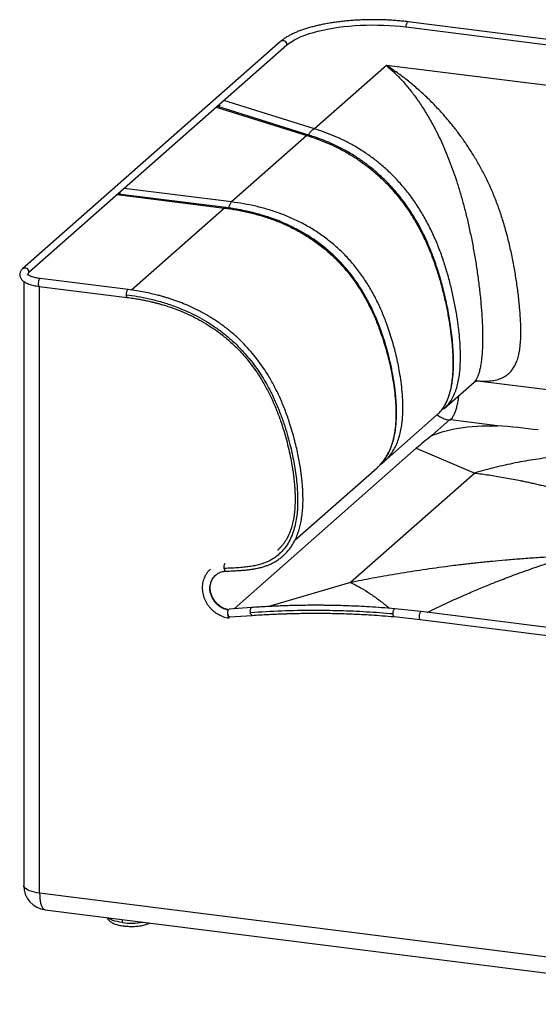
# Paper-space layout '_Dimetric' of a CAD drawing. Header units: millimetres. Extents: x -353 to 749, y -299 to 698.
# Tile 1 of 2: x -353 to 171, y -298 to 698. Entities that reach past the tile are written whole.
import ezdxf

# ---------------------------------------------------------------- set-up
doc = ezdxf.new("R2010")
doc.units = ezdxf.units.MM

psp = doc.layouts.new('_Dimetric')

# ---------------------------------------------------------------- linework, layer by layer
at = {"color": 7, "linetype": 'Continuous', "lineweight": 25}
for p, q in [((37.42, 690.61), (727.29, 603.7)), ((729.2, 608.91), (39.34, 695.83)), ((-89.48, 675.95), (-350.23, 445.99)), ((-343.84, 442.52), (-83.1, 672.48)), ((17.46, 651.79), (-55.33, 587.6)), ((210.04, 627.53), (17.46, 651.79)), ((-154.51, 609.5), (-62.99, 580.85)), ((-60, 580.96), (-152.94, 610.06)), ((-152.32, 609.86), (-150.45, 611.52)), ((-55.33, 587.6), (-146.85, 616.25)), ((-62.99, 580.85), (-139.17, 513.66)), ((-254.75, 521.1), (-146.24, 507.43)), ((-144.99, 507.92), (-253.55, 521.6)), ((-252.55, 521.47), (-251.24, 522.63)), ((-139.17, 513.66), (-247.68, 527.33)), ((-146.24, 507.43), (-240.23, 424.53)), ((-349.2, 433.31), (-349.2, -177.49)), ((-333.54, 428.28), (-244.67, 417.09)), ((-333.04, -185.29), (-333.04, 428.22)), ((-243.67, 425.02), (-332.54, 436.22)), ((75.89, 304.7), (106, 331.25)), ((110.01, 332.9), (213.49, 319.86)), ((75.15, 304.19), (75.81, 304.79)), ((75.15, 304.11), (75.83, 304.64)), ((15.17, 251.15), (68.24, 297.95)), ((81.18, 293.15), (63.21, 277.3)), ((129.76, 287.32), (82.21, 293.31)), ((47.63, 264.51), (-136.34, 102.27)), ((47.63, 264.51), (106.77, 239.52)), ((11.67, 248.56), (15.19, 251.16)), ((14.79, 250.88), (15.12, 251.2)), ((-75.02, 171.6), (8.1, 244.91)), ((106.77, 239.52), (-18.86, 128.73)), ((-18.86, 128.73), (-101.32, 104.56)), ((-118.83, 103.5), (-141.56, 101.9)), ((52.71, 99.4), (25.97, 102.25)), ((-141, 93.92), (-118.26, 95.52)), ((25.27, 94.28), (51.71, 91.46)), ((51.71, 91.46), (366.29, 51.83)), ((367.29, 59.77), (52.71, 99.4)), ((424.65, -280.75), (-333.04, -185.29)), ((-327.32, -202.3), (430.36, -297.76)), ((-249.26, -215.11), (-249.26, -212.13))]:
    psp.add_line(p, q, dxfattribs=at)
at = {"color": 7, "linetype": 'Continuous', "lineweight": 25, "flags": 128}
for points in [[(-83.1, 672.48), (-80.85, 674.29), (-78.26, 676.04), (-75.35, 677.74), (-72.13, 679.38), (-68.6, 680.95), (-64.79, 682.44), (-60.7, 683.84), (-56.35, 685.16), (-51.77, 686.38), (-46.96, 687.51), (-41.95, 688.53), (-36.76, 689.45), (-31.41, 690.25), (-25.91, 690.95), (-20.3, 691.52), (-14.59, 691.98), (-8.8, 692.31), (-2.96, 692.53), (2.9, 692.62), (8.78, 692.59), (14.63, 692.44), (20.45, 692.16), (26.2, 691.76), (31.86, 691.25), (37.42, 690.61)], [(37.42, 690.61), (37.48, 691.78), (37.67, 692.95), (37.95, 694.03), (38.32, 694.91), (38.73, 695.53), (39.15, 695.81), (39.34, 695.83)], [(-332.54, 436.22), (-332.93, 436.1), (-333.35, 435.65), (-333.75, 434.89), (-334.07, 433.9), (-334.31, 432.76), (-334.44, 431.58), (-334.44, 430.46), (-334.31, 429.49), (-334.07, 428.77), (-333.75, 428.36), (-333.54, 428.28)], [(63.21, 277.3), (73.93, 281.2), (85.96, 284.16), (99.28, 286.16), (113.89, 287.22), (129.76, 287.32)], [(-142.48, 100.93), (-144.45, 101.4), (-147.02, 102.32), (-149.48, 103.58), (-151.79, 105.14), (-153.92, 106.97), (-155.82, 109.05), (-157.45, 111.34), (-158.8, 113.79), (-159.83, 116.37), (-160.53, 119.02), (-160.88, 121.69), (-160.88, 124.35), (-160.52, 126.93), (-159.82, 129.4), (-158.79, 131.72), (-157.44, 133.83), (-155.8, 135.7), (-155.19, 136.26)], [(-141, 93.92), (-141.37, 94), (-141.83, 94.41), (-142.24, 95.14), (-142.57, 96.11), (-142.78, 97.24), (-142.86, 98.43), (-142.8, 99.57), (-142.61, 100.57), (-142.29, 101.33), (-141.89, 101.78), (-141.56, 101.9)], [(-142.65, 96.7), (-142.69, 95.53), (-142.6, 94.48), (-142.4, 93.67), (-142.09, 93.16), (-141.7, 92.99), (-141.28, 93.19)], [(-333.04, -185.29), (-335.79, -184.88), (-338.38, -184.36), (-340.76, -183.74), (-342.89, -183.03), (-344.76, -182.24), (-346.32, -181.37), (-347.56, -180.46), (-348.47, -179.5), (-349.01, -178.51), (-349.2, -177.5), (-349.2, -177.49)], [(-333.04, -185.29), (-332.97, -188.07), (-332.78, -190.7), (-332.46, -193.14), (-332.03, -195.35), (-331.47, -197.3), (-330.82, -198.96), (-330.06, -200.31), (-329.22, -201.32), (-328.31, -201.99), (-327.33, -202.3), (-327.32, -202.3)], [(-249.26, -215.11), (-252.01, -214.7), (-254.59, -214.18), (-256.97, -213.56), (-259.11, -212.85), (-260.97, -212.05), (-262.54, -211.19), (-263.75, -210.31)]]:
    psp.add_lwpolyline(points, dxfattribs=at)
at = {"color": 7, "linetype": 'Continuous', "lineweight": 25}
for centre, radius, start, end in [((-87.16, 672.61), 4.07, 358.09407, 124.85988), ((-347.91, 442.66), 4.07, 358.09215, 124.8888), ((-341.85, 439.82), 3.36, 126.43326, 175.88941), ((56.15, -628.51), 918.78, 82.82062, 85.4049), ((233.02, 54.68), 280, 127.33647, 131.4629), ((-324.2, -177.49), 25, 180, 262.81924), ((-240.46, -144.37), 71.28, 262.91222, 279.36535)]:
    psp.add_arc(centre, radius, start, end, dxfattribs=at)
for points, knots in [([(39.34, 695.83), (38.41, 695.94), (35.71, 696.27), (31.18, 696.74), (25.71, 697.2), (20.18, 697.55), (14.61, 697.8), (9, 697.94), (3.37, 697.97), (-2.25, 697.9), (-7.85, 697.72), (-13.41, 697.44), (-18.92, 697.05), (-24.35, 696.56), (-29.7, 695.96), (-34.94, 695.26), (-40.07, 694.46), (-45.06, 693.57), (-49.89, 692.58), (-54.57, 691.49), (-59.06, 690.32), (-63.37, 689.06), (-67.47, 687.7), (-71.36, 686.27), (-75.03, 684.75), (-78.46, 683.14), (-81.64, 681.46), (-84.57, 679.68), (-87.21, 677.86), (-88.74, 676.58), (-89.48, 675.95)], [0, 0, 0, 0, 0.019015, 0.055165, 0.091298, 0.127415, 0.163521, 0.199618, 0.23571, 0.271802, 0.307896, 0.343994, 0.380101, 0.416221, 0.452358, 0.488515, 0.5247, 0.560916, 0.597172, 0.633474, 0.669833, 0.706257, 0.74276, 0.779356, 0.81606, 0.852889, 0.889856, 0.926968, 0.964216, 1, 1, 1, 1]), ([(17.46, 651.79), (20.03, 649.51), (25.16, 644.96), (32.72, 637.19), (40.1, 628.7), (47.27, 619.37), (54.24, 609.17), (61.01, 598.05), (66.91, 587.16), (71.98, 576.79), (76.26, 567.25), (80.39, 557.21), (84.36, 546.63), (88.19, 535.5), (91.84, 523.78), (95.31, 511.53), (98.57, 498.8), (101.6, 485.62), (104.38, 472.03), (106.91, 458.09), (109.14, 443.91), (111.06, 429.63), (112.63, 415.42), (113.66, 403.14), (114.28, 392.85), (114.6, 384.53), (114.71, 376.53), (114.6, 368.92), (114.25, 361.78), (113.68, 355.25), (112.91, 349.42), (111.95, 344.38), (110.84, 340.14), (109.6, 336.69), (108.27, 334.04), (107.05, 332.2), (106.25, 331.58), (105.93, 331.34)], [0, 0, 0, 0, 0.046413, 0.0926351, 0.1385712, 0.1842593, 0.2296476, 0.2748249, 0.3198509, 0.3511622, 0.3822361, 0.4130547, 0.4437124, 0.4743922, 0.5050398, 0.535651, 0.5662305, 0.5968071, 0.6276375, 0.6587698, 0.6901002, 0.7214654, 0.7526518, 0.7834279, 0.8023851, 0.8210131, 0.8392308, 0.8570153, 0.874387, 0.8913607, 0.9078631, 0.9240495, 0.9402084, 0.9564627, 0.9728704, 0.9894653, 1, 1, 1, 1]), ([(110.37, 332.91), (110.71, 332.85), (113.39, 332.38), (118.23, 332.31), (124.6, 332.78), (130.35, 334.08), (135.31, 336.1), (139.43, 338.7), (142.8, 341.69), (145.75, 345.4), (148.24, 349.84), (150.23, 355.03), (151.7, 360.97), (152.69, 367.56), (153.29, 375.56), (153.41, 385.01), (153, 395.88), (152.09, 407.96), (150.67, 421.14), (148.71, 435.3), (146.31, 449.5), (143.48, 463.59), (140.21, 477.42), (136.51, 490.87), (132.35, 503.88), (127.75, 516.41), (122.7, 528.43), (117.27, 539.87), (111.51, 550.72), (105.49, 560.98), (99.24, 570.7), (92.79, 579.92), (85.24, 589.92), (76.56, 600.39), (66.79, 611.06), (56.94, 620.83), (47.04, 629.74), (37.13, 637.85), (27.27, 645.27), (20.73, 649.62), (17.46, 651.79)], [0, 0, 0, 0, 0.003925, 0.03057, 0.052193, 0.073435, 0.094138, 0.109331, 0.124352, 0.139233, 0.154027, 0.168846, 0.183954, 0.199494, 0.215398, 0.237191, 0.259681, 0.282758, 0.310934, 0.339485, 0.368201, 0.396884, 0.425387, 0.453612, 0.481606, 0.509602, 0.537627, 0.565685, 0.593773, 0.621841, 0.650056, 0.678505, 0.707171, 0.748393, 0.789754, 0.831307, 0.873136, 0.915191, 0.957508, 1, 1, 1, 1]), ([(-61.06, 581.29), (-61.05, 581.32), (-60.83, 581.97), (-60.19, 583.14), (-59.17, 584.7), (-57.97, 585.99), (-56.68, 587.01), (-55.78, 587.4), (-55.33, 587.6)], [0, 0, 0, 0, 0.009943, 0.207955, 0.405966, 0.603977, 0.801989, 1, 1, 1, 1]), ([(75.81, 304.79), (76.62, 305.48), (78.91, 307.43), (82.03, 311.52), (85.15, 316.85), (87.59, 322.7), (89.44, 328.86), (90.76, 335.24), (91.82, 343.01), (92.38, 352.22), (92.33, 362.82), (91.73, 373.44), (90.7, 384.05), (89.18, 395.52), (87.11, 407.87), (84.4, 421.09), (81.19, 434.28), (77.43, 447.42), (73.06, 460.48), (68.06, 473.39), (62.34, 486.04), (55.89, 498.31), (48.72, 510.06), (40.88, 521.16), (32.45, 531.49), (23.53, 540.99), (14.23, 549.64), (4.64, 557.42), (-5.17, 564.35), (-15.12, 570.46), (-25.16, 575.79), (-35.22, 580.39), (-45.29, 584.37), (-51.99, 586.52), (-55.33, 587.6)], [0, 0, 0, 0, 0.0112344, 0.031734, 0.0520126, 0.071991, 0.0916442, 0.1109607, 0.1299715, 0.1598527, 0.1892307, 0.2182596, 0.2470699, 0.2757433, 0.3114839, 0.3472112, 0.3829994, 0.4188899, 0.4549499, 0.4912239, 0.5276901, 0.5643092, 0.6010337, 0.6377956, 0.6745285, 0.7111773, 0.7477308, 0.7841591, 0.8204698, 0.8566602, 0.8927176, 0.9286133, 0.9643464, 1, 1, 1, 1]), ([(-62.99, 580.85), (-62.54, 580.96), (-61.65, 581.2), (-60.67, 581.19), (-60.19, 580.99), (-60.11, 580.96)], [0, 0, 0, 0, 0.450417, 0.900833, 1, 1, 1, 1]), ([(-62.99, 580.85), (-59.64, 579.77), (-52.94, 577.62), (-42.88, 573.64), (-32.81, 569.04), (-22.78, 563.71), (-12.82, 557.6), (-3.02, 550.67), (6.58, 542.89), (15.88, 534.24), (24.79, 524.74), (33.22, 514.41), (41.07, 503.31), (48.24, 491.56), (54.69, 479.29), (60.4, 466.64), (65.41, 453.73), (69.77, 440.67), (73.54, 427.53), (76.75, 414.34), (79.46, 401.12), (81.53, 388.77), (83.04, 377.3), (84.07, 366.69), (84.67, 356.08), (84.73, 345.47), (84.16, 336.26), (83.11, 328.49), (81.79, 322.11), (79.94, 315.95), (77.5, 310.1), (74.38, 304.77), (71.25, 300.68), (68.97, 298.73), (68.15, 298.04)], [0, 0, 0, 0, 0.035654, 0.071387, 0.107283, 0.143341, 0.179531, 0.215841, 0.25227, 0.288823, 0.325472, 0.362205, 0.398967, 0.435691, 0.47231, 0.508777, 0.545052, 0.581112, 0.617001, 0.652788, 0.688513, 0.724253, 0.752927, 0.781739, 0.810769, 0.840146, 0.870027, 0.889037, 0.908353, 0.928007, 0.947986, 0.968264, 0.988764, 1, 1, 1, 1]), ([(68.43, 298.15), (69.73, 299.41), (72.4, 302), (75.28, 306.09), (77.51, 309.98), (79.15, 313.47), (80.48, 316.9), (81.5, 320.06), (82.23, 322.72), (82.75, 324.88), (83.1, 326.52), (83.38, 327.93), (83.64, 329.35), (83.93, 331.13), (84.24, 333.28), (84.55, 335.8), (84.93, 339.71), (85.26, 345.32), (85.37, 352.95), (85.1, 361.85), (84.4, 371.48), (83.35, 381.23), (82.06, 390.55), (80.6, 399.36), (79.02, 407.66), (77.28, 415.88), (75.37, 423.94), (73.32, 431.77), (71.25, 438.97), (68.71, 447.1), (65.44, 456.62), (61.05, 467.87), (56.53, 477.96), (52.12, 486.75), (48.05, 494.14), (43.53, 501.64), (38.46, 509.26), (32.77, 517), (26.4, 524.81), (19.33, 532.56), (11.57, 540.15), (3.13, 547.48), (-5.98, 554.45), (-15.73, 560.96), (-26.08, 566.93), (-36.97, 572.3), (-48.37, 577.1), (-56.14, 579.68), (-60.1, 580.99)], [0, 0, 0, 0, 0.016884, 0.034968, 0.047057, 0.059172, 0.071107, 0.08135, 0.089643, 0.096029, 0.101223, 0.104571, 0.108786, 0.114075, 0.120424, 0.127821, 0.136252, 0.154349, 0.1758, 0.200553, 0.228396, 0.255243, 0.280653, 0.304664, 0.32731, 0.348611, 0.372001, 0.393537, 0.413223, 0.431654, 0.461258, 0.49324, 0.527609, 0.54938, 0.572011, 0.5955, 0.620325, 0.646821, 0.674967, 0.704745, 0.73615, 0.769157, 0.803755, 0.839941, 0.87769, 0.916963, 0.957709, 1, 1, 1, 1]), ([(-144.95, 507.9), (-145.15, 507.91), (-145.57, 507.93), (-146.01, 507.6), (-146.24, 507.43)], [0, 0, 0, 0, 0.472742, 1, 1, 1, 1]), ([(8.06, 244.88), (8.87, 245.63), (10.72, 247.36), (13.42, 250.46), (16.35, 254.35), (19.52, 259.54), (22.53, 266.18), (24.99, 274.14), (26.47, 281.73), (27.28, 288.73), (27.67, 294.93), (27.77, 300.93), (27.65, 306.34), (27.43, 310.83), (27.17, 314.39), (26.94, 317.03), (26.74, 319.11), (26.49, 321.49), (26.11, 324.78), (25.51, 329.27), (24.69, 334.54), (23.67, 340.33), (22.46, 346.42), (21.06, 352.74), (19.24, 360.16), (16.88, 368.75), (13.8, 378.55), (10.15, 388.74), (5.65, 399.76), (0.15, 411.37), (-6.48, 423.28), (-14, 434.75), (-22.42, 445.63), (-31.7, 455.78), (-41.75, 465.09), (-52.45, 473.49), (-62.94, 480.44), (-72.95, 486.13), (-82.1, 490.64), (-90.78, 494.34), (-98.66, 497.28), (-105.35, 499.47), (-110.9, 501.11), (-115.39, 502.31), (-118.6, 503.11), (-120.86, 503.64), (-122.6, 504.04), (-124.86, 504.53), (-128.14, 505.21), (-132.62, 506.06), (-138.43, 507.03), (-142.66, 507.6), (-144.95, 507.91)], [0, 0, 0, 0, 0.0090258, 0.020722, 0.035176, 0.0519895, 0.0755546, 0.1000789, 0.1255205, 0.1431466, 0.1612008, 0.1791686, 0.1946707, 0.2074811, 0.2174869, 0.224968, 0.2300316, 0.2352586, 0.2452595, 0.2580912, 0.2736197, 0.2903025, 0.3076878, 0.3257824, 0.344594, 0.3716456, 0.400093, 0.4299675, 0.4613077, 0.4982815, 0.5354452, 0.5727011, 0.6100007, 0.6472609, 0.6844152, 0.7214161, 0.7582304, 0.78754, 0.8163685, 0.8426797, 0.8661503, 0.886799, 0.9018601, 0.914977, 0.9261567, 0.9298902, 0.9347121, 0.9412703, 0.9495615, 0.9633064, 0.9801203, 1, 1, 1, 1]), ([(-139.17, 513.66), (-139.4, 513.42), (-139.86, 512.94), (-140.53, 511.8), (-141.14, 510.38), (-141.63, 508.92), (-141.87, 507.9), (-141.96, 507.49)], [0, 0, 0, 0, 0.214357, 0.428714, 0.64307, 0.857427, 1, 1, 1, 1]), ([(15.12, 251.2), (16.47, 252.45), (19.47, 255.19), (23.25, 260.24), (26.58, 266), (29.17, 272.08), (31.12, 278.34), (32.51, 284.69), (33.63, 292.33), (34.23, 301.27), (34.15, 311.46), (33.5, 321.59), (32.36, 331.65), (30.47, 343.86), (27.53, 358.23), (23.15, 374.71), (18.19, 389.67), (12.84, 403.12), (7.29, 415.05), (0.93, 426.74), (-6.29, 438.06), (-14.4, 448.88), (-23.37, 459.06), (-33.14, 468.47), (-43.6, 477.03), (-54.62, 484.68), (-66.11, 491.4), (-77.93, 497.2), (-90, 502.1), (-102.22, 506.14), (-114.52, 509.38), (-126.84, 511.93), (-135.06, 513.09), (-139.17, 513.66)], [0, 0, 0, 0, 0.016852, 0.037291, 0.057447, 0.077218, 0.096638, 0.11576, 0.13458, 0.16417, 0.193297, 0.222087, 0.250644, 0.279059, 0.326308, 0.37358, 0.420998, 0.456741, 0.492668, 0.528825, 0.565199, 0.601743, 0.63837, 0.675015, 0.711622, 0.74813, 0.784529, 0.820821, 0.856971, 0.892966, 0.928792, 0.964448, 1, 1, 1, 1]), ([(-146.24, 507.43), (-142.14, 506.85), (-133.92, 505.7), (-121.59, 503.14), (-109.29, 499.91), (-97.07, 495.87), (-85, 490.97), (-73.18, 485.16), (-61.69, 478.44), (-50.67, 470.79), (-40.21, 462.23), (-30.44, 452.82), (-21.47, 442.64), (-13.36, 431.82), (-6.14, 420.5), (0.21, 408.82), (5.77, 396.88), (11.12, 383.44), (16.08, 368.47), (20.46, 352), (23.4, 337.63), (25.29, 325.41), (26.42, 315.36), (27.09, 305.23), (27.16, 295.03), (26.56, 286.1), (25.45, 278.46), (24.05, 272.11), (22.1, 265.85), (19.51, 259.76), (16.18, 254), (12.4, 248.95), (9.4, 246.21), (8.05, 244.97)], [0, 0, 0, 0, 0.03555, 0.071204, 0.107034, 0.143034, 0.179179, 0.215462, 0.25187, 0.288385, 0.324985, 0.361629, 0.398259, 0.434802, 0.471172, 0.507329, 0.543261, 0.578999, 0.626419, 0.67369, 0.720937, 0.749352, 0.777906, 0.806695, 0.835821, 0.865415, 0.884233, 0.903334, 0.922774, 0.942572, 0.962719, 0.983153, 1, 1, 1, 1]), ([(-350.23, 445.99), (-350.49, 445.75), (-351.13, 445.16), (-351.97, 444.1), (-352.67, 442.8), (-353.12, 441.4), (-353.25, 439.92), (-353.06, 438.45), (-352.58, 437.08), (-351.84, 435.82), (-350.86, 434.65), (-349.61, 433.53), (-348.04, 432.48), (-346.15, 431.5), (-344, 430.62), (-341.64, 429.87), (-339.12, 429.23), (-336.52, 428.71), (-334.63, 428.42), (-333.64, 428.3), (-333.54, 428.28)], [0, 0, 0, 0, 0.037901, 0.094249, 0.145905, 0.194878, 0.247545, 0.298024, 0.347883, 0.399, 0.453499, 0.513361, 0.57953, 0.650301, 0.721826, 0.792107, 0.861127, 0.929188, 0.992729, 1, 1, 1, 1]), ([(-332.54, 436.22), (-332.97, 436.28), (-334.2, 436.44), (-336.14, 436.78), (-338.26, 437.25), (-340.15, 437.78), (-341.79, 438.35), (-343.12, 438.94), (-344.14, 439.5), (-344.84, 440), (-345.2, 440.34), (-345.3, 440.5), (-345.28, 440.46), (-345.28, 440.46)], [0, 0, 0, 0, 0.058769, 0.169896, 0.280178, 0.389148, 0.496347, 0.601218, 0.703152, 0.801665, 0.896821, 0.990039, 1, 1, 1, 1]), ([(-243.68, 425), (-243.84, 424.98), (-244.18, 424.94), (-244.73, 424.13), (-245.2, 422.89), (-245.52, 421.34), (-245.57, 420.32), (-245.59, 419.81)], [0, 0, 0, 0, 0.186945, 0.390223, 0.5935, 0.796778, 1, 1, 1, 1]), ([(-245.59, 419.81), (-241.74, 419.27), (-233.84, 418.17), (-221.76, 415.72), (-209.26, 412.48), (-196.51, 408.3), (-184.68, 403.48), (-173.96, 398.25), (-164.4, 392.85), (-155.15, 386.83), (-146.29, 380.21), (-137.84, 372.99), (-129.99, 365.31), (-122.84, 357.35), (-116.5, 349.34), (-110.91, 341.39), (-105.98, 333.54), (-100.78, 324.33), (-95.52, 313.65), (-90.42, 301.53), (-86.22, 289.89), (-82.8, 278.93), (-80.08, 268.82), (-77.91, 259.53), (-76.15, 250.76), (-74.7, 242.15), (-73.52, 233.39), (-72.68, 224.53), (-72.24, 215.99), (-72.23, 207.87), (-72.65, 200.21), (-73.56, 192.71), (-75.04, 185.38), (-77.19, 178.31), (-80.08, 171.62), (-83.74, 165.48), (-88.18, 160.01), (-93.24, 155.42), (-98.64, 151.84), (-104.01, 149.22), (-109.25, 147.34), (-114.39, 145.99), (-119.67, 145), (-125.33, 144.27), (-131.63, 143.74), (-138.73, 143.33), (-143.76, 143.13), (-146.43, 143.02)], [0, 0, 0, 0, 0.028426, 0.058302, 0.089375, 0.121449, 0.154212, 0.179895, 0.205511, 0.23112, 0.256801, 0.282241, 0.308015, 0.332607, 0.356087, 0.378484, 0.39979, 0.42029, 0.451954, 0.482733, 0.512291, 0.539009, 0.563884, 0.586513, 0.606987, 0.627804, 0.649122, 0.670672, 0.692197, 0.71131, 0.730075, 0.748762, 0.767458, 0.786118, 0.804733, 0.823175, 0.841401, 0.859571, 0.876436, 0.891892, 0.905911, 0.919321, 0.932506, 0.946708, 0.962394, 0.980013, 1, 1, 1, 1]), ([(-245.59, 419.81), (-245.59, 419.81), (-245.59, 419.32), (-245.52, 418.38), (-245.2, 417.46), (-244.88, 417.03), (-244.69, 417.1), (-244.67, 417.11)], [0, 0, 0, 0, 0.000091, 0.324634, 0.649178, 0.973721, 1, 1, 1, 1]), ([(-144.87, 140.28), (-142.63, 140.36), (-138.45, 140.53), (-132.61, 140.83), (-127.53, 141.19), (-123.1, 141.61), (-119.18, 142.1), (-115.2, 142.73), (-111.22, 143.56), (-107.24, 144.63), (-103.72, 145.8), (-100.47, 147.1), (-97.52, 148.5), (-94.9, 149.94), (-92.7, 151.31), (-90.9, 152.56), (-89.35, 153.73), (-87.77, 155.01), (-85.79, 156.78), (-83.31, 159.28), (-80.58, 162.53), (-77.6, 166.77), (-74.82, 171.72), (-72.48, 177.14), (-70.69, 182.42), (-69.26, 187.92), (-68.11, 194.07), (-67.35, 200.36), (-66.93, 206.67), (-66.8, 212.64), (-66.9, 218.36), (-67.14, 223.29), (-67.41, 227.18), (-67.66, 230.04), (-67.89, 232.35), (-68.14, 234.67), (-68.48, 237.56), (-68.93, 240.95), (-69.63, 245.74), (-70.63, 251.67), (-72.01, 258.81), (-73.66, 266.29), (-75.64, 274.3), (-77.99, 282.71), (-81.1, 292.66), (-85.13, 303.87), (-90.23, 316.01), (-95.84, 327.5), (-101.38, 337.31), (-106.78, 345.76), (-112.04, 353.17), (-117.94, 360.64), (-124.55, 368.1), (-131.91, 375.48), (-140, 382.64), (-148.69, 389.38), (-157.66, 395.49), (-166.59, 400.8), (-175.22, 405.31), (-183.43, 409.09), (-190.13, 411.81), (-195.37, 413.74), (-199.23, 415.08), (-202.88, 416.26), (-206.39, 417.33), (-210.08, 418.39), (-214.6, 419.6), (-220.32, 420.98), (-227.29, 422.45), (-235.19, 423.87), (-240.76, 424.63), (-243.67, 425.02)], [0, 0, 0, 0, 0.016278, 0.030324, 0.042548, 0.053294, 0.062845, 0.071418, 0.082812, 0.092806, 0.101876, 0.110321, 0.118895, 0.12625, 0.13273, 0.138252, 0.142727, 0.147299, 0.153487, 0.162629, 0.173743, 0.185297, 0.201344, 0.215889, 0.228857, 0.242257, 0.257391, 0.274211, 0.287876, 0.30269, 0.316802, 0.328473, 0.337649, 0.344314, 0.348669, 0.353965, 0.36077, 0.369054, 0.377984, 0.39469, 0.411058, 0.428602, 0.447899, 0.468211, 0.488824, 0.519682, 0.549809, 0.578669, 0.606537, 0.625979, 0.646377, 0.667724, 0.690045, 0.713387, 0.737833, 0.762842, 0.78772, 0.811424, 0.833626, 0.854353, 0.873588, 0.883605, 0.893066, 0.901979, 0.910354, 0.918684, 0.928811, 0.943182, 0.960019, 0.979072, 1, 1, 1, 1]), ([(-244.67, 417.09), (-242.66, 416.82), (-238.86, 416.31), (-233.56, 415.45), (-229.04, 414.62), (-225.37, 413.87), (-222.55, 413.26), (-220.63, 412.81), (-219.36, 412.51), (-218.39, 412.28), (-217.38, 412.03), (-216.22, 411.73), (-214.91, 411.4), (-213.45, 411.01), (-211.15, 410.38), (-207.82, 409.42), (-203.3, 408.01), (-197.04, 405.88), (-189.23, 402.88), (-180.19, 398.85), (-171.29, 394.26), (-162.66, 389.17), (-154.33, 383.58), (-145.87, 377.11), (-137.53, 369.82), (-129.58, 361.8), (-122.49, 353.63), (-116.17, 345.32), (-110.06, 336.21), (-104.2, 326.18), (-98.65, 315.16), (-93.73, 303.82), (-89.67, 292.95), (-86.31, 282.64), (-83.56, 273.02), (-81.22, 263.58), (-79.27, 254.46), (-77.99, 247.34), (-77.19, 242.18), (-76.74, 239.02), (-76.39, 236.26), (-76.09, 233.72), (-75.8, 231.05), (-75.48, 227.65), (-75.15, 223.34), (-74.9, 218.11), (-74.8, 212.22), (-74.96, 205.96), (-75.47, 199.48), (-76.36, 193.16), (-77.64, 187.25), (-79.2, 182.07), (-80.93, 177.67), (-82.71, 174.01), (-84.47, 170.98), (-86.23, 168.38), (-88.08, 166.01), (-90.12, 163.77), (-91.61, 162.26), (-92.46, 161.57), (-92.52, 161.52)], [0, 0, 0, 0, 0.017913, 0.033706, 0.047159, 0.058109, 0.06644, 0.072283, 0.075265, 0.07786, 0.080889, 0.084355, 0.088261, 0.092613, 0.097414, 0.108956, 0.122541, 0.138221, 0.165752, 0.194159, 0.222361, 0.250415, 0.278385, 0.306349, 0.339222, 0.370381, 0.400038, 0.428888, 0.457022, 0.491226, 0.525676, 0.560343, 0.595135, 0.623672, 0.652343, 0.680382, 0.706868, 0.732378, 0.742764, 0.751997, 0.760035, 0.766859, 0.774221, 0.783422, 0.796598, 0.811986, 0.829367, 0.848563, 0.867476, 0.887518, 0.906005, 0.922542, 0.937168, 0.949873, 0.960686, 0.97019, 0.979731, 0.989406, 0.999248, 1, 1, 1, 1]), ([(105.96, 331.22), (106.13, 331.36), (106.44, 331.61), (106.89, 331.88), (107.27, 332.08), (107.58, 332.22), (107.83, 332.33), (108.11, 332.43), (108.33, 332.51), (108.55, 332.58), (108.77, 332.64), (109.02, 332.71), (109.4, 332.79), (109.8, 332.84), (110.05, 332.86), (109.89, 332.86), (110.02, 332.89), (110.15, 332.88), (110.22, 332.87)], [0, 0, 0, 0, 0.094896, 0.176113, 0.244259, 0.313445, 0.362636, 0.39655, 0.429404, 0.462355, 0.495398, 0.528999, 0.592016, 0.669631, 0.749189, 0.820702, 0.901306, 1, 1, 1, 1]), ([(82.21, 293.31), (82.76, 293.87), (83.86, 295), (85.45, 297.66), (86.92, 300.93), (88.24, 304.77), (89.34, 309.03), (90.19, 313.41), (90.52, 316.35), (90.68, 317.74)], [0, 0, 0, 0, 0.144857, 0.289714, 0.434572, 0.579429, 0.724286, 0.869143, 1, 1, 1, 1]), ([(68.67, 298.4), (68.71, 298.36), (69.89, 297.3), (72.65, 295.78), (76.81, 293.93), (79.72, 293.41), (81.18, 293.15)], [0, 0, 0, 0, 0.010032, 0.340022, 0.670011, 1, 1, 1, 1]), ([(81.18, 293.15), (81.23, 293.19), (81.33, 293.26), (81.62, 293.33), (81.94, 293.34), (82.12, 293.32), (82.21, 293.31)], [0, 0, 0, 0, 0.28079, 0.55878, 0.77892, 1, 1, 1, 1]), ([(106.77, 239.52), (111.46, 238.89), (121.1, 237.6), (135.96, 235.15), (147.72, 232.94), (156.12, 231.21), (160.94, 230.19), (165.82, 229.11), (170.77, 227.97), (175.78, 226.78), (180.24, 225.69), (184.13, 224.7), (188.81, 223.49), (195.14, 221.81), (203.36, 219.51), (212.38, 216.86), (222.19, 213.84), (232.8, 210.39), (244.21, 206.49), (252.08, 203.61), (256.14, 202.13)], [0, 0, 0, 0, 0.0951972, 0.1952757, 0.3002355, 0.3320927, 0.3643736, 0.3970783, 0.4302069, 0.4637592, 0.4977354, 0.5195604, 0.5419415, 0.5915482, 0.6464316, 0.7065918, 0.7720288, 0.8427425, 0.9187329, 1, 1, 1, 1]), ([(203.26, 155.49), (197.23, 155.23), (185.55, 154.73), (168.62, 153.73), (152.88, 152.63), (138.31, 151.44), (126.66, 150.38), (117.65, 149.49), (111.02, 148.8), (104.77, 148.12), (98.88, 147.45), (92.53, 146.71), (85.29, 145.82), (71.26, 144.02), (51.58, 141.25), (26.97, 137.32), (3.62, 133.19), (-11.5, 130.19), (-18.86, 128.73)], [0, 0, 0, 0, 0.0810957, 0.1569378, 0.227526, 0.2928606, 0.3529414, 0.3843586, 0.414121, 0.4422286, 0.4686814, 0.4934794, 0.5278978, 0.5663284, 0.6828543, 0.7939747, 0.8996899, 1, 1, 1, 1]), ([(58.78, 98.63), (61.42, 99.93), (69.14, 103.72), (82.19, 109.78), (94.77, 115.42), (104.46, 119.6), (111.05, 122.4), (117.61, 125.12), (123.73, 127.6), (129.11, 129.75), (134.87, 132.01), (141.63, 134.61), (149.94, 137.71), (159.05, 141.02), (168.97, 144.49), (179.69, 148.1), (191.2, 151.83), (199.15, 154.24), (203.26, 155.49)], [0, 0, 0, 0, 0.0553084, 0.1613464, 0.2723175, 0.3172635, 0.3629708, 0.4094395, 0.4533407, 0.4901393, 0.5210494, 0.5729212, 0.6303096, 0.6932146, 0.7616361, 0.8355742, 0.9150288, 1, 1, 1, 1]), ([(-160.43, 142.26), (-160.8, 141.94), (-161.85, 141.04), (-163.35, 139.3), (-164.94, 137.07), (-166.25, 134.65), (-167.3, 132.09), (-168.06, 129.39), (-168.54, 126.6), (-168.71, 123.74), (-168.59, 120.85), (-168.17, 117.95), (-167.45, 115.07), (-166.45, 112.25), (-165.17, 109.53), (-163.63, 106.92), (-161.84, 104.46), (-159.83, 102.17), (-157.61, 100.09), (-155.21, 98.22), (-152.66, 96.61), (-149.98, 95.25), (-147.2, 94.18), (-144.46, 93.41), (-142.64, 93.13), (-141.78, 93)], [0, 0, 0, 0, 0.023128, 0.067113, 0.111091, 0.155101, 0.199177, 0.243347, 0.287625, 0.332018, 0.376522, 0.421129, 0.465825, 0.510596, 0.555427, 0.600305, 0.645221, 0.690164, 0.735129, 0.780104, 0.825081, 0.870051, 0.915, 0.959911, 1, 1, 1, 1]), ([(-155.19, 136.26), (-155.19, 136.27), (-154.67, 136.79), (-153.44, 137.64), (-151.52, 138.75), (-149.41, 139.55), (-147.2, 140.1), (-145.64, 140.22), (-144.87, 140.28)], [0, 0, 0, 0, 0.000936, 0.20175, 0.402689, 0.603033, 0.802344, 1, 1, 1, 1]), ([(-146.43, 143.03), (-146.47, 143.28), (-146.55, 143.91), (-146.57, 144.97), (-146.46, 146.1), (-146.23, 147.07), (-145.94, 147.75), (-145.7, 147.95), (-145.61, 148.03)], [0, 0, 0, 0, 0.125281, 0.31272, 0.50016, 0.6876, 0.87504, 1, 1, 1, 1]), ([(-144.87, 140.28), (-145.01, 140.3), (-145.31, 140.35), (-145.74, 140.85), (-146.11, 141.63), (-146.33, 142.41), (-146.41, 142.9), (-146.43, 143.03)], [0, 0, 0, 0, 0.226824, 0.458728, 0.690632, 0.922536, 1, 1, 1, 1]), ([(-142.33, 101.21), (-142.99, 101.36), (-144.42, 101.68), (-146.61, 102.52), (-148.84, 103.64), (-150.97, 105.03), (-152.95, 106.64), (-154.75, 108.46), (-156.35, 110.46), (-157.73, 112.6), (-158.86, 114.86), (-159.74, 117.2), (-160.33, 119.59), (-160.65, 121.99), (-160.69, 124.36), (-160.45, 126.68), (-159.92, 128.9), (-159.13, 131.01), (-158.07, 132.96), (-156.77, 134.75), (-155.72, 135.76), (-155.19, 136.26)], [0, 0, 0, 0, 0.044027, 0.097126, 0.150084, 0.202939, 0.255721, 0.308451, 0.361147, 0.413819, 0.466481, 0.519149, 0.571849, 0.624615, 0.677492, 0.730536, 0.783815, 0.837393, 0.891324, 0.945625, 1, 1, 1, 1]), ([(-18.86, 128.73), (-16, 127.35), (-10.27, 124.6), (-1.49, 119.34), (7.43, 113.2), (14.75, 107.65), (19.13, 103.85), (20.46, 102.69)], [0, 0, 0, 0, 0.225447, 0.450895, 0.676342, 0.90179, 1, 1, 1, 1]), ([(-119.96, 98.26), (-119.96, 98.26), (-120.05, 98.76), (-120.17, 99.82), (-120.09, 101.36), (-119.78, 102.6), (-119.33, 103.38), (-118.97, 103.42), (-118.82, 103.44)], [0, 0, 0, 0, 0.000059, 0.21109, 0.422121, 0.633152, 0.844182, 1, 1, 1, 1]), ([(24.2, 97.02), (15.23, 97.73), (-2.76, 99.14), (-29.72, 100.26), (-58.29, 100.66), (-88.42, 100.17), (-109.44, 98.9), (-119.96, 98.26)], [0, 0, 0, 0, 0.185559, 0.371801, 0.558571, 0.779156, 1, 1, 1, 1]), ([(25.97, 102.25), (21.49, 102.62), (12.95, 103.33), (0.77, 104.13), (-10.16, 104.71), (-19.84, 105.12), (-27.78, 105.38), (-34.15, 105.54), (-39.25, 105.64), (-43.93, 105.7), (-48.39, 105.74), (-53.91, 105.76), (-60.44, 105.75), (-68, 105.67), (-73.94, 105.56), (-78.56, 105.45), (-82.14, 105.35), (-86.44, 105.21), (-91.48, 105.02), (-97.27, 104.77), (-103.8, 104.44), (-111.07, 104.03), (-116.16, 103.68), (-118.83, 103.5)], [0, 0, 0, 0, 0.0920915, 0.1757267, 0.2508464, 0.3174034, 0.3753609, 0.4148473, 0.449059, 0.4807966, 0.5115703, 0.5413783, 0.5951803, 0.6467969, 0.6983616, 0.7183774, 0.7429803, 0.7727903, 0.8078095, 0.8480397, 0.8934817, 0.9441357, 1, 1, 1, 1]), ([(24.2, 97.02), (24.21, 97.53), (24.21, 98.56), (24.49, 100.11), (24.93, 101.36), (25.45, 102.16), (25.8, 102.2), (25.96, 102.22)], [0, 0, 0, 0, 0.204663, 0.409287, 0.613924, 0.818532, 1, 1, 1, 1]), ([(-118.27, 95.58), (-118.32, 95.56), (-118.57, 95.46), (-119.05, 95.89), (-119.61, 96.82), (-119.84, 97.78), (-119.96, 98.26)], [0, 0, 0, 0, 0.081068, 0.387407, 0.693745, 1, 1, 1, 1]), ([(-118.26, 95.52), (-115.47, 95.71), (-110.22, 96.07), (-102.85, 96.48), (-96.5, 96.8), (-91.17, 97.03), (-86.69, 97.19), (-82.73, 97.32), (-77.89, 97.46), (-72.04, 97.6), (-65.36, 97.7), (-59.9, 97.75), (-55.68, 97.76), (-52.36, 97.76), (-48.63, 97.74), (-44.12, 97.7), (-38.68, 97.63), (-32.29, 97.5), (-24.98, 97.29), (-16.72, 96.99), (-7.54, 96.57), (2.58, 96), (13.61, 95.26), (21.29, 94.61), (25.27, 94.28)], [0, 0, 0, 0, 0.058961, 0.110731, 0.155308, 0.192692, 0.222887, 0.249377, 0.275867, 0.324438, 0.372104, 0.41577, 0.438683, 0.460264, 0.485175, 0.516582, 0.554478, 0.598852, 0.649689, 0.706972, 0.770676, 0.840773, 0.917229, 1, 1, 1, 1]), ([(25.27, 94.31), (25.25, 94.31), (25.05, 94.22), (24.7, 94.65), (24.32, 95.58), (24.24, 96.54), (24.2, 97.02)], [0, 0, 0, 0, 0.037531, 0.358356, 0.679219, 1, 1, 1, 1]), ([(51.71, 91.48), (51.7, 91.48), (51.5, 91.4), (51.19, 91.83), (50.87, 92.76), (50.76, 94.15), (50.87, 95.73), (51.19, 97.26), (51.66, 98.51), (52.2, 99.31), (52.55, 99.36), (52.71, 99.38)], [0, 0, 0, 0, 0.009874, 0.134874, 0.259874, 0.384874, 0.509874, 0.634874, 0.759874, 0.884874, 1, 1, 1, 1]), ([(-264.8, -210.18), (-264.68, -210.46), (-264.37, -211.2), (-263.61, -212.25), (-262.56, -213.36), (-261.24, -214.39), (-259.61, -215.36), (-257.67, -216.25), (-255.47, -217.02), (-253.11, -217.65), (-250.65, -218.15), (-248.51, -218.47), (-246.34, -218.72), (-244.09, -218.89), (-241.38, -218.99), (-238.66, -218.98), (-235.96, -218.85), (-233.32, -218.6), (-230.76, -218.25), (-228.3, -217.78), (-225.96, -217.19), (-223.75, -216.48), (-222.44, -215.89), (-221.77, -215.6)], [0, 0, 0, 0, 0.023103, 0.060644, 0.100846, 0.145378, 0.195445, 0.24997, 0.305003, 0.358606, 0.410919, 0.460467, 0.487079, 0.537655, 0.588009, 0.638255, 0.688528, 0.738928, 0.789613, 0.840776, 0.892676, 0.945685, 1, 1, 1, 1])]:
    psp.add_open_spline(points, degree=3, knots=knots, dxfattribs=at)
psp.add_open_spline([(230.12, 258.08), (223.24, 257.96), (209.49, 257.7), (188.82, 256.05), (168.17, 253.46), (147.58, 249.84), (127.08, 245.3), (113.54, 241.45), (106.77, 239.52)], degree=3, dxfattribs=at)

doc.saveas('drawing.dxf')
